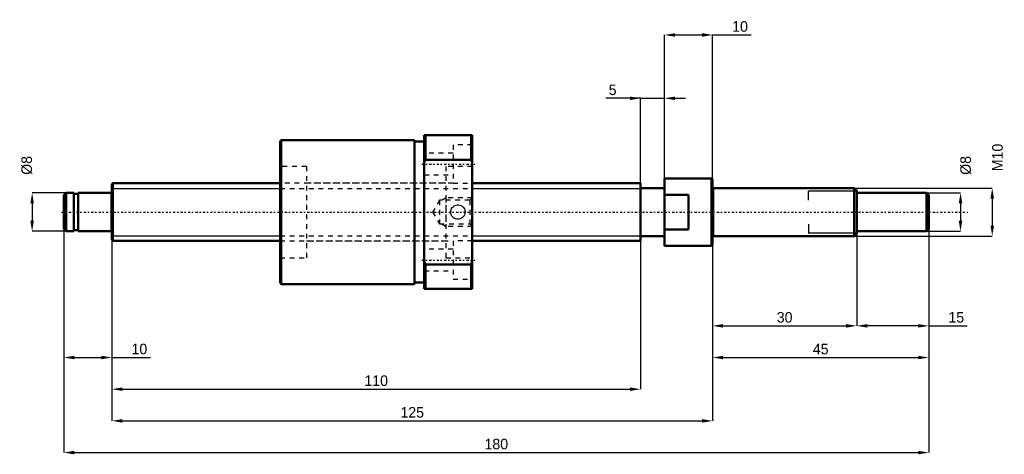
# Model space of a CAD drawing. Header units: millimetres. Extents: x -19 to 186, y -50 to 40.
import ezdxf

# ---------------------------------------------------------------- set-up
doc = ezdxf.new("R2010")
doc.units = ezdxf.units.MM
doc.linetypes.add('Center', pattern=[1.5, 0.45, -0.5, 0.05, -0.5])
doc.linetypes.add('Dashed', pattern=[2, 1, -1])
for name, color, linetype, lineweight in [('2d ConnectionPoints', 7, 'Continuous', 50), ('AM_0', 7, 'Continuous', 50), ('AM_4', 3, 'Continuous', 25), ('AM_5', 3, 'Continuous', 25), ('AM_7', 7, 'Center', 25), ('AM_9', 6, 'Dashed', 25)]:
    doc.layers.add(name, color=color, linetype=linetype, lineweight=lineweight)
doc.dimstyles.new('ISO-25', dxfattribs={"dimtxt": 2.5, "dimasz": 2.5, "dimexe": 1.25, "dimexo": 0.625, "dimtad": 1, "dimtxsty": 'Standard', "dimcen": 2.5, "dimadec": 0, "dimazin": 0, "dimtfac": 1, "dimtmove": 0, "dimatfit": 3, "dimfxl": 0, "dimarcsym": 0})

# ---------------------------------------------------------------- blocks, each defined once
blk = doc.blocks.new('1_BNK_1205_2_5RRG0_180LC5YRR0_Nut_0_in_BNK1205_2_5RRG0_180LC5Y_750__0')
at = {"layer": 'AM_0'}
for p, q in [((35.25, 15), (35, 14.75)), ((35, 14.75), (35, -14.75)), ((63, 15), (35.25, 15)), ((35.25, 15), (35.25, -15)), ((63, 15), (63, -15)), ((65, 14.7), (63, 14.7)), ((65, 16), (65, -16)), ((75, 16), (65, 16)), ((65.25, 16), (65.25, 10.9)), ((74.75, 16), (74.75, 10.9)), ((75, 16), (75, -16)), ((65, 10.31), (65.25, 10.9)), ((65.25, 10.9), (74.75, 10.9)), ((74.75, 10.9), (75, 10.31)), ((65.25, -10.9), (65, -10.31)), ((65.25, -10.9), (65.25, -16)), ((74.75, -10.9), (65.25, -10.9)), ((75, -10.31), (74.75, -10.9)), ((74.75, -10.9), (74.75, -16)), ((35, -14.75), (35.25, -15)), ((35.25, -15), (63, -15)), ((63, -14.7), (65, -14.7)), ((65, -16), (75, -16))]:
    blk.add_line(p, q, dxfattribs=at)
at = {"layer": 'AM_5', "linetype": 'Dashed'}
for p, q in [((68.56, 2.46), (69.5, 3)), ((75, 3), (69.5, 3)), ((69.5, 3), (69.5, -3)), ((68.56, -2.46), (69.5, -3)), ((75, -3), (69.5, -3))]:
    blk.add_line(p, q, dxfattribs=at)
at = {"layer": 'AM_7'}
for p, q in [((64.5, 10), (75.5, 10)), ((64.5, -10), (75.5, -10))]:
    blk.add_line(p, q, dxfattribs=at)
at = {"layer": 'AM_9'}
for p, q in [((75, 14), (71, 14)), ((71, 14), (71, 6)), ((71, 12.25), (65, 12.25)), ((40.5, 9.5), (35, 9.5)), ((40.5, 9.5), (40.5, -9.5)), ((75, 9.5), (69.5, 9.5)), ((69.5, 9.5), (69.5, -9.5)), ((65, 7.75), (71, 7.75)), ((69.5, 6), (40.5, 6)), ((71, 6), (75, 6)), ((68.17, 2.46), (66.75, 0)), ((74.46, 2.46), (68.17, 2.46)), ((68.17, 2.46), (68.17, -2.46)), ((75, 3), (74.46, 2.46)), ((74.46, 2.46), (74.46, -2.46)), ((66.75, 0), (68.17, -2.46)), ((70.5, 0.03), (70.5, -0.04)), ((73.5, 0), (73.5, 0.1)), ((73.5, -0.05), (73.5, 0)), ((68.17, -2.46), (74.46, -2.46)), ((74.46, -2.46), (75, -3)), ((40.5, -6), (69.5, -6)), ((75, -6), (71, -6)), ((71, -6), (71, -14)), ((71, -7.75), (65, -7.75)), ((35, -9.5), (40.5, -9.5)), ((69.5, -9.5), (75, -9.5)), ((65, -12.25), (71, -12.25)), ((71, -14), (75, -14))]:
    blk.add_line(p, q, dxfattribs=at)
blk.add_lwpolyline([(70.5, 0), (70.52, 0.25), (70.58, 0.49), (70.69, 0.72), (70.82, 0.93), (71, 1.11), (71.2, 1.27), (71.42, 1.38), (71.66, 1.46), (71.91, 1.5), (72.16, 1.49), (72.41, 1.44), (72.64, 1.36), (72.86, 1.23), (73.05, 1.07), (73.22, 0.88), (73.35, 0.66), (73.44, 0.42), (73.49, 0.18), (73.5, -0.08), (73.46, -0.32), (73.39, -0.56), (73.28, -0.78), (73.13, -0.99), (72.95, -1.16), (72.74, -1.3), (72.51, -1.41), (72.27, -1.48), (72.01, -1.5), (71.76, -1.48), (71.52, -1.42), (71.29, -1.32), (71.08, -1.19), (70.9, -1.02), (70.74, -0.82), (70.62, -0.59), (70.54, -0.35), (70.5, 0)], dxfattribs=at)
blk = doc.blocks.new('2_BNK_1205_2_5RRG0_180LC5Y_Shaft_0_in_BNK1205_2_5RRG0_180LC5Y_750__0')
at = {"layer": 'AM_0'}
for p, q in [((115, 7), (115, -7)), ((124.8, 7), (115, 7)), ((125, 6.8), (124.8, 7)), ((124.8, 7), (124.8, -7)), ((125, 6.8), (125, -6.8)), ((0.2, 6), (0, 5.8)), ((0, 5.8), (0, -5.8)), ((35, 6), (0.2, 6)), ((0.2, 6), (0.2, -6)), ((110, 6), (75, 6)), ((110, 6), (110, -6)), ((115, 5), (110, 5)), ((154.5, 5), (125.2, 5)), ((155, 4.5), (154.5, 5)), ((154.5, 5), (154.5, -5)), ((155, 4.5), (155, -4.5)), ((-9.5, 4), (-10, 3.5)), ((-10, 3.5), (-10, -3.5)), ((-7.9, 4), (-9.5, 4)), ((-9.5, 4), (-9.5, -4)), ((-7.9, 4), (-7.9, -4)), ((-7, 3.8), (-7.9, 3.8)), ((-0.2, 4), (-7, 4)), ((-7, 4), (-7, -4)), ((120, 3.61), (115, 3.61)), ((120, 3.61), (120, -3.61)), ((169.5, 4), (155, 4)), ((170, 3.5), (169.5, 4)), ((169.5, 4), (169.5, -4)), ((170, 3.5), (170, -3.5)), ((-10, -3.5), (-9.5, -4)), ((-9.5, -4), (-7.9, -4)), ((-7.9, -3.8), (-7, -3.8)), ((-7, -4), (-0.2, -4)), ((115, -3.61), (120, -3.61)), ((155, -4), (169.5, -4)), ((169.5, -4), (170, -3.5)), ((0, -5.8), (0.2, -6)), ((0.2, -6), (35, -6)), ((75, -6), (110, -6)), ((110, -5), (115, -5)), ((125.2, -5), (154.5, -5)), ((154.5, -5), (155, -4.5)), ((115, -7), (124.8, -7)), ((124.8, -7), (125, -6.8))]:
    blk.add_line(p, q, dxfattribs=at)
for centre, start, end in [((-0.2, 4.2), 270, 0), ((125.2, 5.2), 180, 270), ((-0.2, -4.2), 360, 90), ((125.2, -5.2), 90, 180)]:
    blk.add_arc(centre, 0.2, start, end, dxfattribs=at)
at = {"layer": 'AM_4'}
for p, q in [((125.2, 5), (125.2, -5)), ((-0.2, 4), (-0.2, -4))]:
    blk.add_line(p, q, dxfattribs=at)
at = {"layer": 'AM_5'}
for p, q in [((0, 4.93), (35, 4.93)), ((75, 4.93), (110, 4.93)), ((110, 3), (110, 4.93)), ((155, 4.39), (145, 4.39)), ((145, 2.5), (145, 4.39)), ((110, -3), (110, -4.93)), ((145, -2.5), (145, -4.39)), ((0, -4.93), (35, -4.93)), ((75, -4.93), (110, -4.93)), ((155, -4.39), (145, -4.39))]:
    blk.add_line(p, q, dxfattribs=at)
at = {"layer": 'AM_5', "linetype": 'Dashed'}
for p, q in [((35, 4.93), (75, 4.93)), ((35, -4.93), (75, -4.93))]:
    blk.add_line(p, q, dxfattribs=at)
at = {"layer": 'AM_7'}
blk.add_line((-10.5, 0), (178.5, 0), dxfattribs=at)
at = {"layer": 'AM_9'}
for p, q in [((71, 6), (35, 6)), ((35, -6), (71, -6))]:
    blk.add_line(p, q, dxfattribs=at)
blk = doc.blocks.new('*D3')
at = {"layer": 'AM_5', "color": 0, "lineweight": -2}
for p, q in [((-10, -3.5), (-10, -30.3)), ((0, -5.8), (0, -30.3)), ((-7.8, -30.3), (-2.2, -30.3)), ((0, -30.3), (8, -30.3))]:
    blk.add_line(p, q, dxfattribs=at)
at = {"layer": 'AM_5', "color": 0}
for points in [[(-7.8, -29.93), (-7.8, -30.67), (-10, -30.3)], [(-2.2, -30.67), (-2.2, -29.93), (0, -30.3)]]:
    blk.add_solid(points, dxfattribs=at)
at = {"layer": 'Defpoints', "color": 0}
for p in [(-10, -3.5), (0, -5.8), (0, -30.3)]:
    blk.add_point(p, dxfattribs=at)
at = {"layer": 'AM_5', "color": 0, "insert": (5.72, -28.54), "char_height": 2.2, "attachment_point": 5}
blk.add_mtext('10', dxfattribs=at)
blk = doc.blocks.new('*D4')
at = {"layer": 'AM_5', "color": 0, "lineweight": -2}
for p, q in [((170, -3.5), (170, -23.7)), ((155, -4.5), (155, -23.7)), ((167.8, -23.7), (157.2, -23.7)), ((170, -23.7), (178, -23.7))]:
    blk.add_line(p, q, dxfattribs=at)
at = {"layer": 'AM_5', "color": 0}
for points in [[(157.2, -23.33), (157.2, -24.07), (155, -23.7)], [(167.8, -24.07), (167.8, -23.33), (170, -23.7)]]:
    blk.add_solid(points, dxfattribs=at)
at = {"layer": 'Defpoints', "color": 0}
for p in [(170, -3.5), (155, -4.5), (155, -23.7)]:
    blk.add_point(p, dxfattribs=at)
at = {"layer": 'AM_5', "color": 0, "insert": (175.72, -21.94), "char_height": 2.2, "attachment_point": 5}
blk.add_mtext('15', dxfattribs=at)
blk = doc.blocks.new('*D5')
at = {"layer": 'AM_5', "color": 0, "lineweight": -2}
for p, q in [((155, -4.5), (155, -23.7)), ((125, -6.8), (125, -23.7)), ((127.2, -23.7), (152.8, -23.7))]:
    blk.add_line(p, q, dxfattribs=at)
at = {"layer": 'AM_5', "color": 0}
for points in [[(127.2, -23.33), (127.2, -24.07), (125, -23.7)], [(152.8, -24.07), (152.8, -23.33), (155, -23.7)]]:
    blk.add_solid(points, dxfattribs=at)
at = {"layer": 'Defpoints', "color": 0}
for p in [(155, -4.5), (125, -6.8), (155, -23.7)]:
    blk.add_point(p, dxfattribs=at)
at = {"layer": 'AM_5', "color": 0, "insert": (140, -21.94), "char_height": 2.2, "attachment_point": 5}
blk.add_mtext('30', dxfattribs=at)
blk = doc.blocks.new('*D6')
at = {"layer": 'AM_5', "color": 0, "lineweight": -2}
for p, q in [((170, -3.5), (170, -30.3)), ((125, -6.8), (125, -30.3)), ((127.2, -30.3), (167.8, -30.3))]:
    blk.add_line(p, q, dxfattribs=at)
at = {"layer": 'AM_5', "color": 0}
for points in [[(127.2, -29.93), (127.2, -30.67), (125, -30.3)], [(167.8, -30.67), (167.8, -29.93), (170, -30.3)]]:
    blk.add_solid(points, dxfattribs=at)
at = {"layer": 'Defpoints', "color": 0}
for p in [(170, -3.5), (125, -6.8), (170, -30.3)]:
    blk.add_point(p, dxfattribs=at)
at = {"layer": 'AM_5', "color": 0, "insert": (147.5, -28.54), "char_height": 2.2, "attachment_point": 5}
blk.add_mtext('45', dxfattribs=at)
blk = doc.blocks.new('*D7')
at = {"layer": 'AM_5', "color": 0, "lineweight": -2}
for p, q in [((115, -7), (115, 36.9)), ((117.2, 36.9), (122.8, 36.9)), ((125, -6.8), (125, 36.9)), ((125, 36.9), (133, 36.9))]:
    blk.add_line(p, q, dxfattribs=at)
at = {"layer": 'AM_5', "color": 0}
for points in [[(117.2, 37.27), (117.2, 36.53), (115, 36.9)], [(122.8, 36.53), (122.8, 37.27), (125, 36.9)]]:
    blk.add_solid(points, dxfattribs=at)
at = {"layer": 'Defpoints', "color": 0}
for p in [(125, 36.9), (115, -7), (125, -6.8)]:
    blk.add_point(p, dxfattribs=at)
at = {"layer": 'AM_5', "color": 0, "insert": (130.72, 38.66), "char_height": 2.2, "attachment_point": 5}
blk.add_mtext('10', dxfattribs=at)
blk = doc.blocks.new('*D8')
at = {"layer": 'AM_5', "color": 0, "lineweight": -2}
for p, q in [((110, 23.7), (102.81, 23.7)), ((107.8, 23.7), (105.6, 23.7)), ((110, -4.93), (110, 23.7)), ((110, 23.7), (115, 23.7)), ((115, -7), (115, 23.7)), ((117.2, 23.7), (119.4, 23.7))]:
    blk.add_line(p, q, dxfattribs=at)
at = {"layer": 'AM_5', "color": 0}
for points in [[(107.8, 23.33), (107.8, 24.07), (110, 23.7)], [(117.2, 24.07), (117.2, 23.33), (115, 23.7)]]:
    blk.add_solid(points, dxfattribs=at)
at = {"layer": 'Defpoints', "color": 0}
for p in [(115, 23.7), (110, -4.93), (115, -7)]:
    blk.add_point(p, dxfattribs=at)
at = {"layer": 'AM_5', "color": 0, "insert": (104.21, 25.46), "char_height": 2.2, "attachment_point": 5}
blk.add_mtext('5', dxfattribs=at)
blk = doc.blocks.new('*D9')
at = {"layer": 'AM_5', "color": 0, "lineweight": -2}
for p, q in [((0, -5.8), (0, -36.9)), ((110, -4.93), (110, -36.9)), ((2.2, -36.9), (107.8, -36.9))]:
    blk.add_line(p, q, dxfattribs=at)
at = {"layer": 'AM_5', "color": 0}
for points in [[(2.2, -36.53), (2.2, -37.27), (0, -36.9)], [(107.8, -37.27), (107.8, -36.53), (110, -36.9)]]:
    blk.add_solid(points, dxfattribs=at)
at = {"layer": 'Defpoints', "color": 0}
for p in [(0, -5.8), (110, -4.93), (110, -36.9)]:
    blk.add_point(p, dxfattribs=at)
at = {"layer": 'AM_5', "color": 0, "insert": (55, -35.14), "char_height": 2.2, "attachment_point": 5}
blk.add_mtext('110', dxfattribs=at)
blk = doc.blocks.new('*D10')
at = {"layer": 'AM_5', "color": 0, "lineweight": -2}
for p, q in [((0, -5.8), (0, -43.5)), ((125, -6.8), (125, -43.5)), ((2.2, -43.5), (122.8, -43.5))]:
    blk.add_line(p, q, dxfattribs=at)
at = {"layer": 'AM_5', "color": 0}
for points in [[(2.2, -43.13), (2.2, -43.87), (0, -43.5)], [(122.8, -43.87), (122.8, -43.13), (125, -43.5)]]:
    blk.add_solid(points, dxfattribs=at)
at = {"layer": 'Defpoints', "color": 0}
for p in [(0, -5.8), (125, -6.8), (125, -43.5)]:
    blk.add_point(p, dxfattribs=at)
at = {"layer": 'AM_5', "color": 0, "insert": (62.5, -41.74), "char_height": 2.2, "attachment_point": 5}
blk.add_mtext('125', dxfattribs=at)
blk = doc.blocks.new('*D11')
at = {"layer": 'AM_5', "color": 0, "lineweight": -2}
for p, q in [((-10, -3.5), (-10, -50.1)), ((170, -3.5), (170, -50.1)), ((-7.8, -50.1), (167.8, -50.1))]:
    blk.add_line(p, q, dxfattribs=at)
at = {"layer": 'AM_5', "color": 0}
for points in [[(-7.8, -49.73), (-7.8, -50.47), (-10, -50.1)], [(167.8, -50.47), (167.8, -49.73), (170, -50.1)]]:
    blk.add_solid(points, dxfattribs=at)
at = {"layer": 'Defpoints', "color": 0}
for p in [(-10, -3.5), (170, -3.5), (170, -50.1)]:
    blk.add_point(p, dxfattribs=at)
at = {"layer": 'AM_5', "color": 0, "insert": (80, -48.34), "char_height": 2.2, "attachment_point": 5}
blk.add_mtext('180', dxfattribs=at)
blk = doc.blocks.new('*D12')
at = {"layer": 'AM_5', "color": 0, "lineweight": -2}
for p, q in [((-9.5, 4), (-16.6, 4)), ((-16.6, 1.8), (-16.6, -1.8)), ((-9.5, -4), (-16.6, -4))]:
    blk.add_line(p, q, dxfattribs=at)
at = {"layer": 'AM_5', "color": 0}
for points in [[(-16.23, 1.8), (-16.97, 1.8), (-16.6, 4)], [(-16.97, -1.8), (-16.23, -1.8), (-16.6, -4)]]:
    blk.add_solid(points, dxfattribs=at)
at = {"layer": 'Defpoints', "color": 0}
for p in [(-9.5, 4), (-16.6, -4), (-9.5, -4)]:
    blk.add_point(p, dxfattribs=at)
at = {"layer": 'AM_5', "color": 0, "insert": (-17.7, 9.72), "char_height": 2.2, "attachment_point": 5, "rotation": 90}
blk.add_mtext('Ø8', dxfattribs=at)
blk = doc.blocks.new('*D13')
at = {"layer": 'AM_5', "color": 0, "lineweight": -2}
for p, q in [((169.5, 4), (176.6, 4)), ((176.6, 1.8), (176.6, -1.8)), ((169.5, -4), (176.6, -4))]:
    blk.add_line(p, q, dxfattribs=at)
at = {"layer": 'AM_5', "color": 0}
for points in [[(176.97, 1.8), (176.23, 1.8), (176.6, 4)], [(176.23, -1.8), (176.97, -1.8), (176.6, -4)]]:
    blk.add_solid(points, dxfattribs=at)
at = {"layer": 'Defpoints', "color": 0}
for p in [(169.5, 4), (169.5, -4), (176.6, -4)]:
    blk.add_point(p, dxfattribs=at)
at = {"layer": 'AM_5', "color": 0, "insert": (177.7, 9.72), "char_height": 2.2, "attachment_point": 5, "rotation": 90}
blk.add_mtext('Ø8', dxfattribs=at)
blk = doc.blocks.new('*D14')
at = {"layer": 'AM_5', "color": 0, "lineweight": -2}
for p, q in [((154.5, 5), (183.2, 5)), ((183.2, 2.8), (183.2, -2.8)), ((154.5, -5), (183.2, -5))]:
    blk.add_line(p, q, dxfattribs=at)
at = {"layer": 'AM_5', "color": 0}
for points in [[(183.57, 2.8), (182.83, 2.8), (183.2, 5)], [(182.83, -2.8), (183.57, -2.8), (183.2, -5)]]:
    blk.add_solid(points, dxfattribs=at)
at = {"layer": 'Defpoints', "color": 0}
for p in [(154.5, 5), (154.5, -5), (183.2, -5)]:
    blk.add_point(p, dxfattribs=at)
at = {"layer": 'AM_5', "color": 0, "insert": (184.3, 11.38), "char_height": 2.2, "attachment_point": 5, "rotation": 90}
blk.add_mtext('M10', dxfattribs=at)

msp = doc.modelspace()

# ---------------------------------------------------------------- linework, layer by layer
at = {"layer": '2d ConnectionPoints'}
for p in [(0, 0), (120, 0)]:
    msp.add_point(p, dxfattribs=at)

# ---------------------------------------------------------------- block references
for name in ['1_BNK_1205_2_5RRG0_180LC5YRR0_Nut_0_in_BNK1205_2_5RRG0_180LC5Y_750__0', '2_BNK_1205_2_5RRG0_180LC5Y_Shaft_0_in_BNK1205_2_5RRG0_180LC5Y_750__0']:
    msp.add_blockref(name, (0, 0))

# ---------------------------------------------------------------- dimensions: what is measured, and where the dimension line sits
at = {"layer": 'AM_5'}
for base, p1, p2, text, picture, middle in [((125, 36.9), (115, -7), (125, -6.8), '10', '*D7', (130.72, 36.9)), ((115, 23.7), (110, -4.9265), (115, -7), '5', '*D8', (104.2067, 23.7)), ((0, -30.3), (-10, -3.5), (0, -5.8), '10', '*D3', (5.72, -30.3)), ((170, -50.1), (-10, -3.5), (170, -3.5), '180', '*D11', (80, -50.1)), ((170, -30.3), (125, -6.8), (170, -3.5), '45', '*D6', (147.5, -30.3)), ((155, -23.7), (170, -3.5), (155, -4.5), '15', '*D4', (175.72, -23.7)), ((110, -36.9), (0, -5.8), (110, -4.9265), '110', '*D9', (55, -36.9)), ((125, -43.5), (0, -5.8), (125, -6.8), '125', '*D10', (62.5, -43.5)), ((155, -23.7), (125, -6.8), (155, -4.5), '30', '*D5', (140, -23.7))]:
    dim = msp.add_linear_dim(base=base, p1=p1, p2=p2, text=text, dimstyle='ISO-25', override={"dimtxt": 2.2, "dimasz": 2.2, "dimexe": 0, "dimexo": 0, "dimgap": 0.66}, dxfattribs=at)
    dim.commit()
    dim.dimension.update_dxf_attribs({"geometry": picture, "text_midpoint": middle, "dimtype": 160})
for base, p1, p2, text, picture, middle in [((183.2, -5), (154.5, 5), (154.5, -5), 'M10', '*D14', (184.3, 11.38)), ((-16.6, -4), (-9.5, 4), (-9.5, -4), 'Ø8', '*D12', (-17.7, 9.72)), ((176.6, -4), (169.5, 4), (169.5, -4), 'Ø8', '*D13', (177.7, 9.72))]:
    dim = msp.add_linear_dim(base=base, p1=p1, p2=p2, angle=90, text=text, dimstyle='ISO-25', override={"dimtxt": 2.2, "dimasz": 2.2, "dimexe": 0, "dimexo": 0, "dimgap": 0.66}, dxfattribs=at)
    dim.commit()
    dim.dimension.update_dxf_attribs({"geometry": picture, "text_midpoint": middle, "dimtype": 160, "text_rotation": 90})

doc.saveas('drawing.dxf')
